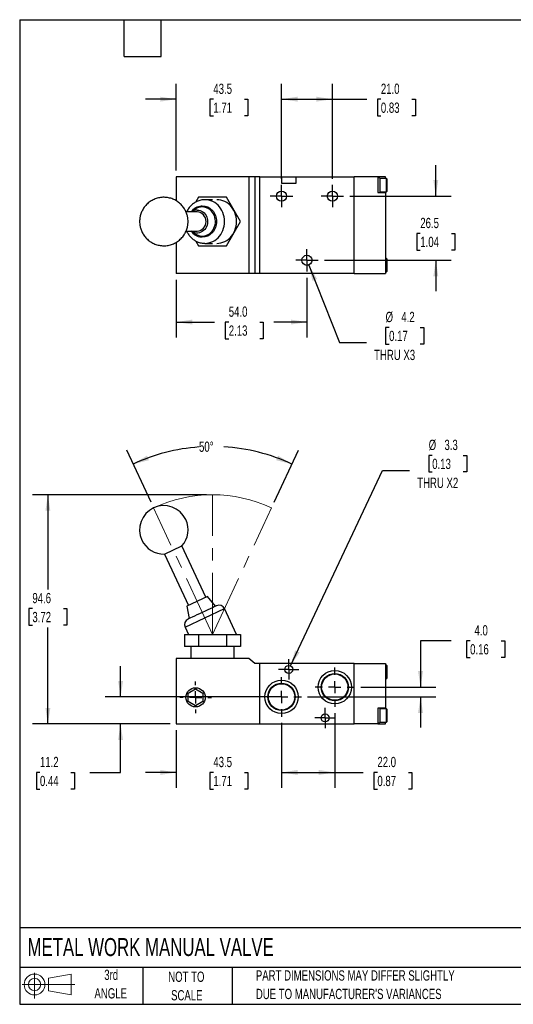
# Model space of a CAD drawing. Header units: millimetres. Extents: x 13 to 546, y 13 to 419.
# Tile 1 of 3: x 13 to 217, y 13 to 419. Entities that reach past the tile are written whole.
import ezdxf

# ---------------------------------------------------------------- set-up
doc = ezdxf.new("R2010")
doc.units = ezdxf.units.MM
doc.header["$LTSCALE"] = 2
doc.linetypes.add('CENTERX2', pattern=[20.32, 12.7, -2.54, 2.54, -2.54])
doc.layers.add('CENTER', color=40, linetype='CENTERX2')
doc.layers.add('SLD-DEFPOINTS', color=7, linetype='Continuous')
doc.layers.add('DIMENSIONS', color=140, linetype='Continuous', lineweight=25)
doc.layers.add('TEXT', color=140, linetype='Continuous', lineweight=25)
doc.styles.add('SLDTEXTSTYLE0', font='TXT', dxfattribs={"width": 0.7})
doc.dimstyles.new('SLDDIMSTYLE0', dxfattribs={"dimtxt": 4.316016, "dimasz": 6.604, "dimexe": 0, "dimexo": 0.0625, "dimgap": 1.079004, "dimtad": 0, "dimtih": 1, "dimtoh": 1, "dimrnd": 1e-09, "dimzin": 12, "dimdsep": 46, "dimtxsty": 'SLDTEXTSTYLE0', "dimsah": 1, "dimcen": 0.09, "dimadec": 0, "dimazin": 3, "dimtfac": 1, "dimtofl": 0, "dimtmove": 0, "dimatfit": 3, "dimfxl": 0, "dimfrac": 2, "dimtolj": 1, "dimtzin": 12, "dimarcsym": 0})
doc.dimstyles.new('SLDDIMSTYLE1', dxfattribs={"dimtxt": 4.316016, "dimasz": 6.604, "dimexe": 0, "dimexo": 0.0625, "dimgap": 1.079004, "dimtad": 0, "dimtih": 1, "dimtoh": 1, "dimdec": 4, "dimlfac": 2, "dimzin": 12, "dimdsep": 46, "dimtxsty": 'SLDTEXTSTYLE0', "dimsah": 1, "dimcen": 0.09, "dimadec": 0, "dimazin": 3, "dimtfac": 1, "dimtdec": 0, "dimtofl": 0, "dimtmove": 0, "dimatfit": 3, "dimfxl": 0, "dimfrac": 2, "dimtolj": 1, "dimtzin": 12, "dimarcsym": 0})
doc.dimstyles.new('SLDDIMSTYLE2', dxfattribs={"dimtxt": 4.316016, "dimasz": 6.604, "dimexe": 0, "dimexo": 0.0625, "dimgap": 1.079004, "dimtad": 0, "dimtih": 1, "dimtoh": 1, "dimrnd": 1e-09, "dimzin": 12, "dimdsep": 46, "dimtxsty": 'SLDTEXTSTYLE0', "dimsah": 1, "dimcen": 0.09, "dimadec": 0, "dimazin": 3, "dimtfac": 1, "dimtmove": 0, "dimatfit": 0, "dimfxl": 0, "dimfrac": 2, "dimtolj": 1, "dimtzin": 12, "dimarcsym": 0})
doc.dimstyles.new('SLDDIMSTYLE3', dxfattribs={"dimtxt": 4.316016, "dimasz": 6.604, "dimexe": 0, "dimexo": 0.0625, "dimgap": 1.079004, "dimtad": 0, "dimtih": 1, "dimtoh": 1, "dimrnd": 1e-09, "dimzin": 4, "dimdsep": 46, "dimtxsty": 'SLDTEXTSTYLE0', "dimsah": 1, "dimcen": 0.09, "dimadec": 0, "dimazin": 1, "dimtfac": 1, "dimtmove": 0, "dimatfit": 0, "dimfxl": 0, "dimfrac": 2, "dimtolj": 1, "dimtzin": 12, "dimarcsym": 0})
doc.dimstyles.new('SLDDIMSTYLE4', dxfattribs={"dimtxt": 4.316016, "dimasz": 6.604, "dimexe": 0, "dimexo": 0.0625, "dimgap": 1.079004, "dimtad": 0, "dimtih": 1, "dimtoh": 1, "dimrnd": 1e-09, "dimzin": 4, "dimdsep": 46, "dimtxsty": 'SLDTEXTSTYLE0', "dimsah": 1, "dimcen": 0.09, "dimadec": 0, "dimazin": 1, "dimtfac": 1, "dimtofl": 0, "dimtmove": 0, "dimatfit": 3, "dimfxl": 0, "dimfrac": 2, "dimtolj": 1, "dimtzin": 12, "dimarcsym": 0})
doc.dimstyles.new('SLDDIMSTYLE5', dxfattribs={"dimtxt": 4.316016, "dimasz": 6.604, "dimexe": 0, "dimexo": 0.0625, "dimgap": 1.079004, "dimtad": 0, "dimtih": 1, "dimtoh": 1, "dimrnd": 1e-09, "dimzin": 12, "dimdsep": 46, "dimtxsty": 'SLDTEXTSTYLE0', "dimsah": 1, "dimcen": 0, "dimadec": 0, "dimazin": 3, "dimtfac": 1, "dimtofl": 0, "dimtmove": 0, "dimatfit": 3, "dimfxl": 0, "dimfrac": 2, "dimtolj": 1, "dimtzin": 12, "dimarcsym": 0})

# ---------------------------------------------------------------- blocks, each defined once
blk = doc.blocks.new('Block11')
at = {"color": 7, "linetype": 'Continuous', "lineweight": 18}
for p, q in [((5.18, 10.62), (5.18, 0)), ((10.96, 8.33), (20.35, 10.06)), ((10.96, 3.19), (10.96, 8.33)), ((20.35, 10.06), (20.35, 1.46)), ((0, 5.76), (21.75, 5.76)), ((10.96, 3.19), (20.35, 1.46))]:
    blk.add_line(p, q, dxfattribs=at)
for radius in [4.3, 2.57]:
    blk.add_circle((5.18, 5.76), radius, dxfattribs=at)
blk = doc.blocks.new('Block12')
at = {"layer": 'SLD-DEFPOINTS'}
blk.add_blockref('Block11', (0, 0), dxfattribs=at)
blk = doc.blocks.new('_D')
at = {"layer": 'DIMENSIONS'}
for p, q in [((89.82, 223), (18, 223)), ((24.35, 223), (24.35, 183.89)), ((17.94, 176.06), (16.49, 176.06)), ((16.49, 176.06), (16.49, 169.2)), ((30.76, 176.06), (32.21, 176.06)), ((32.21, 176.06), (32.21, 169.2)), ((16.49, 169.2), (17.94, 169.2)), ((24.35, 128.4), (24.35, 168.24)), ((32.21, 169.2), (30.76, 169.2)), ((74.82, 128.4), (18, 128.4))]:
    blk.add_line(p, q, dxfattribs=at)
for points in [[(24.35, 223), (23.33, 216.4), (25.37, 216.4)], [(24.35, 128.4), (25.37, 135.01), (23.33, 135.01)]]:
    blk.add_solid(points, dxfattribs=at)
at = {"layer": 'DIMENSIONS', "char_height": 4.233, "attachment_point": 1, "style": 'SLDTEXTSTYLE0'}
for s, insert in [('94.6', (17.94, 182.49)), ('3.72', (17.94, 174.66))]:
    blk.add_mtext(s, dxfattribs=dict(at, insert=insert))
blk = doc.blocks.new('_D_1')
at = {"layer": 'DIMENSIONS'}
for p, q in [((66.94, 219.91), (56.9, 241.44)), ((117.77, 219.91), (127.81, 241.44))]:
    blk.add_line(p, q, dxfattribs=at)
for start, end in [(94.132, 115), (65, 86.5615)]:
    blk.add_arc((92.36, 165.4), 77.54, start, end, dxfattribs=at)
for points in [[(59.58, 235.68), (66.07, 237.28), (65.29, 239.15)], [(125.13, 235.68), (119.42, 239.15), (118.64, 237.28)]]:
    blk.add_solid(points, dxfattribs=at)
at = {"layer": 'DIMENSIONS', "insert": (86.77, 244.97), "char_height": 4.233, "attachment_point": 1, "style": 'SLDTEXTSTYLE0'}
blk.add_mtext('50°', dxfattribs=at)
blk = doc.blocks.new('_D_2')
at = {"layer": 'DIMENSIONS'}
for p, q in [((54.37, 139.6), (54.37, 152.3)), ((118.32, 139.6), (48.02, 139.6)), ((74.82, 128.4), (48.02, 128.4)), ((54.37, 108.4), (54.37, 128.4)), ((21.07, 108.4), (19.62, 108.4)), ((19.62, 108.4), (19.62, 101.54)), ((33.89, 108.4), (35.34, 108.4)), ((35.34, 108.4), (35.34, 101.54)), ((41.67, 108.4), (54.37, 108.4)), ((19.62, 101.54), (21.07, 101.54)), ((35.34, 101.54), (33.89, 101.54))]:
    blk.add_line(p, q, dxfattribs=at)
for points in [[(54.37, 139.6), (55.39, 146.21), (53.36, 146.21)], [(54.37, 128.4), (53.36, 121.8), (55.39, 121.8)]]:
    blk.add_solid(points, dxfattribs=at)
at = {"layer": 'DIMENSIONS', "char_height": 4.233, "attachment_point": 1, "style": 'SLDTEXTSTYLE0'}
for s, insert in [('11.2', (21.07, 114.83)), ('0.44', (21.07, 107))]:
    blk.add_mtext(s, dxfattribs=dict(at, insert=insert))
blk = doc.blocks.new('_D_3')
at = {"layer": 'DIMENSIONS'}
for p, q in [((190.96, 162.76), (178.26, 162.76)), ((178.26, 162.76), (178.26, 143.6)), ((198.74, 162.76), (197.3, 162.76)), ((197.3, 162.76), (197.3, 155.9)), ((211.57, 162.76), (213.02, 162.76)), ((213.02, 162.76), (213.02, 155.9)), ((197.3, 155.9), (198.74, 155.9)), ((213.02, 155.9), (211.57, 155.9)), ((153.58, 143.6), (184.61, 143.6)), ((131.58, 139.6), (184.61, 139.6)), ((178.26, 139.6), (178.26, 126.9))]:
    blk.add_line(p, q, dxfattribs=at)
for points in [[(178.26, 143.6), (179.28, 150.21), (177.25, 150.21)], [(178.26, 139.6), (177.25, 133), (179.28, 133)]]:
    blk.add_solid(points, dxfattribs=at)
at = {"layer": 'DIMENSIONS', "char_height": 4.233, "attachment_point": 1, "style": 'SLDTEXTSTYLE0'}
for s, insert in [('4.0', (200.54, 169.18)), ('0.16', (198.74, 161.35))]:
    blk.add_mtext(s, dxfattribs=dict(at, insert=insert))
blk = doc.blocks.new('_D_4')
at = {"layer": 'DIMENSIONS'}
for p, q in [((120.86, 128.88), (120.86, 102.05)), ((77.36, 125.86), (77.36, 102.05)), ((77.36, 108.4), (64.66, 108.4)), ((92.69, 108.4), (91.24, 108.4)), ((91.24, 108.4), (91.24, 101.54)), ((105.52, 108.4), (106.97, 108.4)), ((106.97, 108.4), (106.97, 101.54)), ((120.86, 108.4), (133.56, 108.4)), ((91.24, 101.54), (92.69, 101.54)), ((106.97, 101.54), (105.52, 101.54))]:
    blk.add_line(p, q, dxfattribs=at)
for points in [[(77.36, 108.4), (70.75, 109.42), (70.75, 107.39)], [(120.86, 108.4), (127.46, 107.39), (127.46, 109.42)]]:
    blk.add_solid(points, dxfattribs=at)
at = {"layer": 'DIMENSIONS', "char_height": 4.233, "attachment_point": 1, "style": 'SLDTEXTSTYLE0'}
for s, insert in [('43.5', (92.69, 114.83)), ('1.71', (92.69, 107))]:
    blk.add_mtext(s, dxfattribs=dict(at, insert=insert))
blk = doc.blocks.new('_D_5')
at = {"layer": 'DIMENSIONS'}
for p, q in [((142.86, 132.88), (142.86, 102.05)), ((120.86, 128.88), (120.86, 102.05)), ((120.86, 108.4), (142.86, 108.4)), ((142.86, 108.4), (154.59, 108.4)), ((160.44, 108.4), (158.99, 108.4)), ((158.99, 108.4), (158.99, 101.54)), ((173.26, 108.4), (174.71, 108.4)), ((174.71, 108.4), (174.71, 101.54)), ((158.99, 101.54), (160.44, 101.54)), ((174.71, 101.54), (173.26, 101.54))]:
    blk.add_line(p, q, dxfattribs=at)
for points in [[(120.86, 108.4), (127.46, 107.39), (127.46, 109.42)], [(142.86, 108.4), (136.25, 109.42), (136.25, 107.39)]]:
    blk.add_solid(points, dxfattribs=at)
at = {"layer": 'DIMENSIONS', "char_height": 4.233, "attachment_point": 1, "style": 'SLDTEXTSTYLE0'}
for s, insert in [('22.0', (160.44, 114.83)), ('0.87', (160.44, 107))]:
    blk.add_mtext(s, dxfattribs=dict(at, insert=insert))
blk = doc.blocks.new('_D_6')
at = {"layer": 'DIMENSIONS'}
for p, q in [((183.09, 239.28), (181.64, 239.28)), ((181.64, 239.28), (181.64, 232.42)), ((195.91, 239.28), (197.36, 239.28)), ((197.36, 239.28), (197.36, 232.42)), ((124.56, 152.39), (162.6, 233.02)), ((162.6, 233.02), (173.72, 233.02)), ((181.64, 232.42), (183.09, 232.42)), ((197.36, 232.42), (195.91, 232.42))]:
    blk.add_line(p, q, dxfattribs=at)
blk.add_solid([(124.56, 152.39), (128.3, 157.93), (126.46, 158.8)], dxfattribs=at)
at = {"layer": 'DIMENSIONS', "char_height": 4.233, "attachment_point": 1, "style": 'SLDTEXTSTYLE0'}
for s, insert in [('%%c', (181.63, 245.71)), ('3.3', (188.14, 245.71)), ('0.13', (183.09, 237.88)), ('THRU X2', (176.89, 230.06))]:
    blk.add_mtext(s, dxfattribs=dict(at, insert=insert))
blk = doc.blocks.new('SW_CENTERMARKSYMBOL_0')
at = {"layer": 'CENTER', "color": 0}
for p, q in [((0, 5.08), (0, 8.18)), ((0, 0), (-2.54, 0)), ((0, 0), (0, 2.54)), ((0, 0), (0, -2.54)), ((0, 0), (2.54, 0)), ((5.08, 0), (8.18, 0)), ((-5.08, 0), (-8.18, 0)), ((0, -5.08), (0, -8.18))]:
    blk.add_line(p, q, dxfattribs=at)
blk = doc.blocks.new('SW_CENTERMARKSYMBOL_1')
at = {"layer": 'CENTER', "color": 0}
for p, q in [((0, 5.08), (0, 8.18)), ((0, 0), (-2.54, 0)), ((0, 0), (0, 2.54)), ((0, 0), (0, -2.54)), ((0, 0), (2.54, 0)), ((5.08, 0), (8.18, 0)), ((-5.08, 0), (-8.18, 0)), ((0, -5.08), (0, -8.18))]:
    blk.add_line(p, q, dxfattribs=at)
blk = doc.blocks.new('SW_CENTERMARKSYMBOL_2')
at = {"layer": 'CENTER', "color": 0}
for p, q in [((0, 2.54), (0, 4.19)), ((-2.54, 0), (-4.19, 0)), ((0, 0), (-2.54, 0)), ((0, 0), (0, 2.54)), ((0, 0), (0, -2.54)), ((0, 0), (2.54, 0)), ((2.54, 0), (4.19, 0)), ((0, -2.54), (0, -4.19))]:
    blk.add_line(p, q, dxfattribs=at)
blk = doc.blocks.new('SW_CENTERMARKSYMBOL_3')
at = {"layer": 'CENTER', "color": 0}
for p, q in [((0, 2.54), (0, 4.19)), ((-2.54, 0), (-4.19, 0)), ((0, 0), (-2.54, 0)), ((0, 0), (0, 2.54)), ((0, 0), (0, -2.54)), ((0, 0), (2.54, 0)), ((2.54, 0), (4.19, 0)), ((0, -2.54), (0, -4.19))]:
    blk.add_line(p, q, dxfattribs=at)
blk = doc.blocks.new('SW_CENTERMARKSYMBOL_4')
at = {"layer": 'CENTER', "color": 0}
for p, q in [((0, 5.08), (0, 6.515)), ((0, 0), (-2.54, 0)), ((0, 0), (0, 2.54)), ((0, 0), (0, -2.54)), ((0, 0), (2.54, 0)), ((5.08, 0), (6.515, 0)), ((-5.08, 0), (-6.515, 0)), ((0, -5.08), (0, -6.515))]:
    blk.add_line(p, q, dxfattribs=at)
blk = doc.blocks.new('_D_17')
at = {"layer": 'DIMENSIONS'}
for p, q in [((77.36, 311.75), (77.36, 287.94)), ((131.36, 312.61), (131.36, 287.94)), ((77.36, 294.29), (93.21, 294.29)), ((99.06, 294.29), (97.61, 294.29)), ((97.61, 294.29), (97.61, 287.43)), ((111.88, 294.29), (113.33, 294.29)), ((113.33, 294.29), (113.33, 287.43)), ((131.36, 294.29), (117.73, 294.29)), ((97.61, 287.43), (99.06, 287.43)), ((113.33, 287.43), (111.88, 287.43))]:
    blk.add_line(p, q, dxfattribs=at)
for points in [[(77.36, 294.29), (83.96, 293.28), (83.96, 295.31)], [(131.36, 294.29), (124.75, 295.31), (124.75, 293.28)]]:
    blk.add_solid(points, dxfattribs=at)
at = {"layer": 'DIMENSIONS', "char_height": 4.233, "attachment_point": 1, "style": 'SLDTEXTSTYLE0'}
for s, insert in [('54.0', (99.06, 300.71)), ('2.13', (99.06, 292.89))]:
    blk.add_mtext(s, dxfattribs=dict(at, insert=insert))
blk = doc.blocks.new('_D_18')
at = {"layer": 'DIMENSIONS'}
for p, q in [((77.36, 356.83), (77.36, 392.64)), ((120.86, 353.47), (120.86, 392.64)), ((77.36, 386.29), (64.66, 386.29)), ((92.69, 386.29), (91.24, 386.29)), ((91.24, 386.29), (91.24, 379.43)), ((105.52, 386.29), (106.97, 386.29)), ((106.97, 386.29), (106.97, 379.43)), ((120.86, 386.29), (133.56, 386.29)), ((91.24, 379.43), (92.69, 379.43)), ((106.97, 379.43), (105.52, 379.43))]:
    blk.add_line(p, q, dxfattribs=at)
for points in [[(77.36, 386.29), (70.75, 387.31), (70.75, 385.28)], [(120.86, 386.29), (127.46, 385.28), (127.46, 387.31)]]:
    blk.add_solid(points, dxfattribs=at)
at = {"layer": 'DIMENSIONS', "char_height": 4.233, "attachment_point": 1, "style": 'SLDTEXTSTYLE0'}
for s, insert in [('43.5', (92.69, 392.71)), ('1.71', (92.69, 384.89))]:
    blk.add_mtext(s, dxfattribs=dict(at, insert=insert))
blk = doc.blocks.new('_D_19')
at = {"layer": 'DIMENSIONS'}
for p, q in [((120.86, 353.47), (120.86, 392.64)), ((141.86, 353.47), (141.86, 392.64)), ((120.86, 386.29), (141.86, 386.29)), ((141.86, 386.29), (156.03, 386.29)), ((161.88, 386.29), (160.43, 386.29)), ((160.43, 386.29), (160.43, 379.43)), ((174.7, 386.29), (176.15, 386.29)), ((176.15, 386.29), (176.15, 379.43)), ((160.43, 379.43), (161.88, 379.43)), ((176.15, 379.43), (174.7, 379.43))]:
    blk.add_line(p, q, dxfattribs=at)
for points in [[(120.86, 386.29), (127.46, 385.28), (127.46, 387.31)], [(141.86, 386.29), (135.25, 387.31), (135.25, 385.28)]]:
    blk.add_solid(points, dxfattribs=at)
at = {"layer": 'DIMENSIONS', "char_height": 4.233, "attachment_point": 1, "style": 'SLDTEXTSTYLE0'}
for s, insert in [('21.0', (161.88, 392.71)), ('0.83', (161.88, 384.89))]:
    blk.add_mtext(s, dxfattribs=dict(at, insert=insert))
blk = doc.blocks.new('_D_20')
at = {"layer": 'DIMENSIONS'}
for p, q in [((184.57, 346.29), (184.57, 358.99)), ((149.04, 346.29), (190.92, 346.29)), ((178.16, 330.89), (176.71, 330.89)), ((176.71, 330.89), (176.71, 324.03)), ((190.99, 330.89), (192.44, 330.89)), ((192.44, 330.89), (192.44, 324.03)), ((176.71, 324.03), (178.16, 324.03)), ((192.44, 324.03), (190.99, 324.03)), ((138.54, 319.79), (190.92, 319.79)), ((184.57, 319.79), (184.57, 307.09))]:
    blk.add_line(p, q, dxfattribs=at)
for points in [[(184.57, 346.29), (185.59, 352.9), (183.56, 352.9)], [(184.57, 319.79), (183.56, 313.19), (185.59, 313.19)]]:
    blk.add_solid(points, dxfattribs=at)
at = {"layer": 'DIMENSIONS', "char_height": 4.233, "attachment_point": 1, "style": 'SLDTEXTSTYLE0'}
for s, insert in [('26.5', (178.16, 337.31)), ('1.04', (178.16, 329.49))]:
    blk.add_mtext(s, dxfattribs=dict(at, insert=insert))
blk = doc.blocks.new('_D_21')
at = {"layer": 'DIMENSIONS'}
for p, q in [((132.13, 317.84), (144.8, 285.82)), ((165.28, 292.09), (163.83, 292.09)), ((163.83, 292.09), (163.83, 285.23)), ((178.11, 292.09), (179.56, 292.09)), ((179.56, 292.09), (179.56, 285.23)), ((144.8, 285.82), (155.91, 285.82)), ((163.83, 285.23), (165.28, 285.23)), ((179.56, 285.23), (178.11, 285.23))]:
    blk.add_line(p, q, dxfattribs=at)
blk.add_solid([(132.13, 317.84), (133.61, 311.32), (135.5, 312.07)], dxfattribs=at)
at = {"layer": 'DIMENSIONS', "char_height": 4.233, "attachment_point": 1, "style": 'SLDTEXTSTYLE0'}
for s, insert in [('%%c', (163.82, 298.51)), ('4.2', (170.33, 298.51)), ('0.17', (165.28, 290.69)), ('THRU X3', (159.08, 282.86))]:
    blk.add_mtext(s, dxfattribs=dict(at, insert=insert))
blk = doc.blocks.new('SW_CENTERMARKSYMBOL_11')
at = {"layer": 'CENTER', "color": 0}
for p, q in [((0, 2.54), (0, 4.64)), ((-2.54, 0), (-4.64, 0)), ((0, 0), (-2.54, 0)), ((0, 0), (0, 2.54)), ((0, 0), (0, -2.54)), ((0, 0), (2.54, 0)), ((2.54, 0), (4.64, 0)), ((0, -2.54), (0, -4.64))]:
    blk.add_line(p, q, dxfattribs=at)
blk = doc.blocks.new('SW_CENTERMARKSYMBOL_12')
at = {"layer": 'CENTER', "color": 0}
for p, q in [((0, 2.54), (0, 4.64)), ((-2.54, 0), (-4.64, 0)), ((0, 0), (-2.54, 0)), ((0, 0), (0, 2.54)), ((0, 0), (0, -2.54)), ((0, 0), (2.54, 0)), ((2.54, 0), (4.64, 0)), ((0, -2.54), (0, -4.64))]:
    blk.add_line(p, q, dxfattribs=at)
blk = doc.blocks.new('SW_CENTERMARKSYMBOL_13')
at = {"layer": 'CENTER', "color": 0}
for p, q in [((0, 2.54), (0, 4.64)), ((-2.54, 0), (-4.64, 0)), ((0, 0), (-2.54, 0)), ((0, 0), (0, 2.54)), ((0, 0), (0, -2.54)), ((0, 0), (2.54, 0)), ((2.54, 0), (4.64, 0)), ((0, -2.54), (0, -4.64))]:
    blk.add_line(p, q, dxfattribs=at)

msp = doc.modelspace()

# ---------------------------------------------------------------- linework, layer by layer
for p, q in [((77.356793, 354.291535), (77.356793, 344.37549)), ((107.356793, 354.291535), (77.356793, 354.291535)), ((107.356793, 354.291535), (107.356793, 314.291535)), ((109.856793, 354.291535), (107.356793, 354.291535)), ((109.856793, 354.291535), (109.856793, 314.291535)), ((111.856793, 354.291535), (109.856793, 354.291535)), ((111.856793, 314.291535), (111.856793, 354.291535)), ((111.856793, 354.291535), (120.856793, 354.291535)), ((120.856793, 354.291535), (120.856793, 351.691535)), ((120.856793, 354.291535), (126.856793, 354.291535)), ((126.856793, 351.691535), (126.856793, 354.291535)), ((126.856793, 354.291535), (150.856793, 354.291535)), ((150.856793, 314.291535), (150.856793, 354.291535)), ((160.656793, 354.291535), (150.856793, 354.291535)), ((160.656793, 354.291535), (160.656793, 347.791535)), ((163.856793, 354.291535), (160.656793, 354.291535)), ((161.456793, 353.791535), (160.656793, 353.791535)), ((161.456793, 353.791535), (161.456793, 347.791535)), ((163.856793, 353.541535), (163.856793, 354.291535)), ((120.856793, 351.691535), (126.856793, 351.691535)), ((164.156793, 353.541535), (161.456793, 353.541535)), ((164.156793, 350.791535), (164.156793, 353.541535)), ((164.156793, 348.041535), (164.156793, 350.791535)), ((86.58329, 345.791535), (85.467484, 343.858903)), ((98.130295, 345.791535), (86.58329, 345.791535)), ((103.903798, 335.791535), (98.130295, 345.791535)), ((160.656793, 347.791535), (163.856793, 347.791535)), ((161.456793, 348.041535), (164.156793, 348.041535)), ((163.856793, 347.791535), (163.856793, 348.041535)), ((163.856793, 347.791535), (163.856793, 314.291535)), ((92.356793, 344.791535), (89.187156, 344.791535)), ((86.017519, 339.791535), (81.399913, 339.791535)), ((85.223071, 340.861842), (83.714089, 339.808367)), ((98.130295, 325.791535), (103.903798, 335.791535)), ((81.402643, 331.791535), (86.017519, 331.791535)), ((83.714089, 331.774704), (85.223071, 330.721229)), ((77.356793, 327.210635), (77.356793, 314.291535)), ((85.460167, 327.736841), (86.58329, 325.791535)), ((86.58329, 325.791535), (98.130295, 325.791535)), ((89.187156, 326.791535), (92.356793, 326.791535)), ((164.156793, 320.541535), (163.856793, 320.541535)), ((164.156793, 317.791535), (164.156793, 320.541535)), ((164.156793, 315.041535), (164.156793, 317.791535)), ((107.356793, 314.291535), (77.356793, 314.291535)), ((109.856793, 314.291535), (107.356793, 314.291535)), ((111.856793, 314.291535), (109.856793, 314.291535)), ((150.856793, 314.291535), (111.856793, 314.291535)), ((150.856793, 314.291535), (163.856793, 314.291535)), ((163.856793, 315.041535), (164.156793, 315.041535)), ((72.488292, 198.54514), (79.738755, 201.926086)), ((89.64275, 180.6869), (79.738755, 201.926086)), ((72.488292, 198.54514), (82.392287, 177.305954)), ((90.325526, 181.005284), (81.709511, 176.98757)), ((93.568457, 177.000598), (90.325526, 181.005284)), ((81.030385, 168.395554), (97.343926, 176.002683)), ((81.709511, 176.98757), (82.692763, 171.929178)), ((102.287194, 165.40181), (97.343926, 176.002683)), ((81.030385, 168.395554), (82.426391, 165.40181)), ((80.809787, 165.40181), (80.809787, 160.40181)), ((80.809787, 165.40181), (86.58329, 165.40181)), ((86.58329, 165.40181), (98.130295, 165.40181)), ((86.58329, 165.40181), (86.58329, 160.40181)), ((98.130295, 165.40181), (98.130295, 160.40181)), ((98.130295, 165.40181), (103.903798, 165.40181)), ((103.903798, 165.40181), (103.903798, 160.40181)), ((86.58329, 160.40181), (80.809787, 160.40181)), ((83.356793, 160.40181), (83.356793, 155.40181)), ((98.130295, 160.40181), (86.58329, 160.40181)), ((103.903798, 160.40181), (98.130295, 160.40181)), ((101.356793, 155.40181), (101.356793, 160.40181)), ((107.356793, 155.40181), (77.356793, 155.40181)), ((77.356793, 155.40181), (77.356793, 128.40181)), ((109.856793, 153.40181), (107.356793, 155.40181)), ((111.856793, 153.40181), (109.856793, 153.40181)), ((111.856793, 128.40181), (111.856793, 153.40181)), ((150.856793, 153.40181), (111.856793, 153.40181)), ((150.856793, 128.40181), (150.856793, 153.40181)), ((150.856793, 153.40181), (163.856793, 153.40181)), ((163.856793, 153.40181), (163.856793, 134.90181)), ((164.156793, 152.65181), (163.856793, 152.65181)), ((164.156793, 147.15181), (164.156793, 152.65181)), ((163.856793, 147.15181), (164.156793, 147.15181)), ((82.356793, 141.133861), (85.356793, 142.865912)), ((85.356793, 142.865912), (88.356793, 141.133861)), ((82.356793, 137.669759), (82.356793, 141.133861)), ((88.356793, 141.133861), (88.356793, 137.669759)), ((85.356793, 135.937709), (82.356793, 137.669759)), ((88.356793, 137.669759), (85.356793, 135.937709)), ((163.856793, 134.90181), (160.656793, 134.90181)), ((160.656793, 134.90181), (160.656793, 128.40181)), ((161.456793, 134.90181), (161.456793, 128.90181)), ((164.156793, 134.65181), (161.456793, 134.65181)), ((163.856793, 134.65181), (163.856793, 134.90181)), ((164.156793, 129.15181), (164.156793, 134.65181)), ((77.356793, 128.40181), (111.856793, 128.40181)), ((111.856793, 128.40181), (150.856793, 128.40181)), ((160.656793, 128.40181), (150.856793, 128.40181)), ((160.656793, 128.90181), (161.456793, 128.90181)), ((160.656793, 128.40181), (163.856793, 128.40181)), ((161.456793, 129.15181), (164.156793, 129.15181)), ((163.856793, 128.40181), (163.856793, 129.15181))]:
    msp.add_line(p, q)
at = {"color": 7, "linetype": 'CENTERX2', "lineweight": 18}
for q in [(92.356793, 223.00181), (68.013981, 217.605139), (116.699604, 217.605139)]:
    msp.add_line((92.356793, 165.40181), q, dxfattribs=at)
at = {"flags": 128}
for points in [[(85.223071, 330.721229), (85.771217, 330.385722), (86.4171, 330.097201), (87.091119, 329.90218), (87.782206, 329.803863), (88.479014, 329.803863), (89.170101, 329.90218), (89.84412, 330.097201), (90.490003, 330.385722), (91.097145, 330.763007), (91.655577, 331.22286), (92.156128, 331.75773), (92.590581, 332.358835), (92.951801, 333.016306), (93.233857, 333.719345), (93.432118, 334.45641), (93.543329, 335.215397), (93.565663, 335.983845), (93.498753, 336.749135), (93.343699, 337.498701), (93.103046, 338.220235), (92.780745, 338.901891), (92.38209, 339.532474), (91.913625, 340.101631), (91.383043, 340.600017), (90.799057, 341.019448), (90.171254, 341.353036), (89.509945, 341.595305), (88.825986, 341.742275), (88.13061, 341.791535), (88.13061, 341.791535)], [(89.156587, 326.791599), (89.187156, 326.791535), (90.03977, 326.840838), (90.883043, 326.988207), (91.707736, 327.232027), (92.504813, 327.569626), (93.265541, 327.997307), (93.981585, 328.510382), (94.6451, 329.103232), (95.248817, 329.76936), (95.786121, 330.501468), (96.251126, 331.291535), (96.638736, 332.130906), (96.944705, 333.010382), (97.165681, 333.92033), (97.299242, 334.850779), (97.343926, 335.791535), (97.299242, 336.732292), (97.165681, 337.662741), (96.944705, 338.572688), (96.638736, 339.452165), (96.251126, 340.291535), (95.786121, 341.081603), (95.248817, 341.813711), (94.6451, 342.479839), (93.981585, 343.072688), (93.265541, 343.585764), (92.504813, 344.013445), (91.707736, 344.351044), (90.883043, 344.594864), (90.03977, 344.742232), (89.187156, 344.791535), (89.187156, 344.791535)], [(94.131789, 326.791535), (94.984404, 326.840838), (95.827677, 326.988207), (96.65237, 327.232027), (97.449447, 327.569626), (98.210174, 327.997307), (98.926218, 328.510382), (99.589734, 329.103232), (100.193451, 329.76936), (100.730755, 330.501468), (101.195759, 331.291535), (101.583369, 332.130906), (101.889339, 333.010382), (102.110314, 333.92033), (102.243876, 334.850779), (102.288559, 335.791535), (102.243876, 336.732292), (102.110314, 337.662741), (101.889339, 338.572688), (101.583369, 339.452165), (101.195759, 340.291535), (100.730755, 341.081603), (100.193451, 341.813711), (99.589734, 342.479839), (98.926218, 343.072688), (98.210174, 343.585764), (97.449447, 344.013445), (96.65237, 344.351044), (95.827677, 344.594864), (94.984404, 344.742232), (94.131789, 344.791535)], [(86.017519, 340.544895), (86.644769, 340.494241), (87.258652, 340.343356), (87.846081, 340.095457), (88.394538, 339.755827), (88.892333, 339.331706), (89.328856, 338.832132), (89.694804, 338.267752), (89.982377, 337.650597), (90.185445, 336.993819), (90.299682, 336.311416), (90.322652, 335.617933), (90.253865, 334.92815), (90.094788, 334.256769), (89.848811, 333.618098), (89.521177, 333.025751), (89.118868, 332.492351), (88.650459, 332.029268), (88.125934, 331.646371), (87.556472, 331.351821), (86.954209, 331.151895), (86.331983, 331.050856), (85.703054, 331.050856), (85.080828, 331.151895), (84.478565, 331.351821), (83.909103, 331.646371), (83.714089, 331.774704)]]:
    msp.add_lwpolyline(points, dxfattribs=at)
for centre, radius in [((120.856793, 346.291535), 2.1), ((141.856793, 346.291535), 2.1), ((131.356793, 319.791535), 2.1), ((123.856793, 150.90181), 1.65), ((142.856793, 143.60181), 6.9), ((120.856793, 139.60181), 6.9), ((142.856793, 143.60181), 5.640675), ((142.856793, 143.60181), 5.434263), ((85.356793, 139.40181), 3.975), ((120.856793, 139.60181), 5.640675), ((120.856793, 139.60181), 5.434304), ((138.856793, 130.90181), 1.65)]:
    msp.add_circle(centre, radius)
for centre, radius, start, end in [((164.156793, 353.241535), 0.3, 0, 90), ((164.156793, 348.341535), 0.3, 270, 0), ((88.156847, 336.698095), 5.093508, 90.29513291, 125.16851695), ((86.03406, 336.52301), 4.021919, 90.23564056, 125.2280093), ((85.700339, 335.791535), 4.012556, 274.53377653, 85.46622347), ((164.156793, 320.241535), 0.3, 0, 90), ((164.156793, 315.341535), 0.3, 270, 0), ((72.240163, 208.542061), 10, 25, 205), ((72.240163, 208.542061), 10, 318.57817848, 25), ((72.240163, 208.542061), 10, 205, 271.42182152), ((95.078156, 174.946137), 2.5, 25, 115), ((83.296155, 169.4521), 2.5, 115, 205), ((164.156793, 152.35181), 0.3, 0, 90), ((164.156793, 147.45181), 0.3, 270, 0), ((164.156793, 134.35181), 0.3, 0, 90), ((164.156793, 129.45181), 0.3, 270, 0)]:
    msp.add_arc(centre, radius, start, end)
at = {"color": 7, "linetype": 'Continuous', "lineweight": 18}
msp.add_arc((92.356793, 165.40181), 57.6, 65, 115, dxfattribs=at)
for points in [[(164.456793, 350.791535), (164.456793, 352.143727), (164.456793, 353.241535), (164.456793, 353.241535)], [(164.456793, 317.791535), (164.456793, 319.143727), (164.456793, 320.241535), (164.456793, 320.241535)]]:
    msp.add_open_spline(points, degree=3)
for points, knots in [([(164.456793, 348.341535), (164.456793, 348.341535), (164.456793, 348.599673), (164.456793, 349.518575), (164.456793, 350.141773), (164.456793, 350.791535)], [0, 0, 0, 0, 0.5, 0.5, 1, 1, 1, 1]), ([(82.240163, 335.791535), (82.232204, 336.10314), (82.220884, 336.546325), (82.144059, 337.205301), (82.047875, 337.783166), (81.883104, 338.473401), (81.65329, 339.197491), (81.349104, 339.945533), (80.968395, 340.696965), (80.511138, 341.435), (79.979697, 342.144996), (79.378053, 342.814638), (78.711333, 343.433669), (77.985472, 343.99356), (77.20701, 344.487216), (76.382956, 344.908756), (75.520704, 345.253358), (74.627949, 345.517162), (73.71262, 345.697206), (72.782815, 345.791383), (71.846727, 345.798411), (70.912574, 345.717804), (69.988533, 345.549837), (69.08266, 345.295514), (68.202823, 344.956505), (67.356623, 344.535077), (66.551325, 344.033976), (65.793778, 343.456252), (65.090338, 342.804962), (64.446789, 342.082655), (63.890839, 341.321248), (63.422805, 340.536339), (63.041114, 339.745374), (62.734404, 338.935795), (62.513602, 338.157037), (62.375629, 337.472085), (62.291444, 336.853945), (62.247356, 336.311847), (62.242328, 335.948093), (62.240163, 335.791535)], [0, 0, 0, 0, 0.0297514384, 0.0423144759, 0.0633421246, 0.0856758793, 0.1100425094, 0.1358403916, 0.162728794, 0.1904135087, 0.2186699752, 0.2473340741, 0.2762898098, 0.3054566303, 0.3347789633, 0.364218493, 0.3937487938, 0.423351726, 0.4530150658, 0.4827309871, 0.5124951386, 0.5423061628, 0.5721655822, 0.6020780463, 0.6320520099, 0.6621010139, 0.6922459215, 0.7225187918, 0.7529697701, 0.7836799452, 0.814787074, 0.8428811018, 0.8708642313, 0.8985718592, 0.9254743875, 0.9480946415, 0.9652552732, 0.985046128, 1, 1, 1, 1]), ([(89.149849, 344.780653), (89.00306, 344.781743), (88.577994, 344.7849), (87.874436, 344.693376), (87.046079, 344.510871), (86.228788, 344.231396), (85.461167, 343.873461), (84.751635, 343.448886), (84.105668, 342.972608), (83.504801, 342.434393), (82.954058, 341.839867), (82.460125, 341.19447), (82.024215, 340.513182), (81.786863, 340.030005), (81.669719, 339.791535)], [0, 0, 0, 0, 0.04704371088, 0.13622726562, 0.22659086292, 0.31828531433, 0.41148375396, 0.49579077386, 0.58022806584, 0.66475165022, 0.74929575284, 0.83375335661, 0.91795006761, 1, 1, 1, 1]), ([(83.526114, 339.791535), (83.666778, 339.995946), (84.052659, 340.556701), (84.725855, 341.123929), (85.415547, 341.573587), (86.124409, 341.927091), (87.031202, 342.227379), (87.771315, 342.270569), (88.13061, 342.291535)], [0, 0, 0, 0, 0.1309290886, 0.3591745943, 0.4710244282, 0.5829640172, 0.7975454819, 1, 1, 1, 1]), ([(88.13061, 342.291535), (89.692956, 342.291535), (91.191431, 341.606681), (93.400922, 339.168778), (94.021611, 337.515394), (94.021611, 334.067677), (93.400922, 332.414293), (91.191431, 329.976389), (89.692956, 329.291535), (88.13061, 329.291535)], [0, 0, 0, 0, 0.25, 0.25, 0.5, 0.5, 0.75, 0.75, 1, 1, 1, 1]), ([(62.240163, 335.791535), (62.248122, 335.479931), (62.259442, 335.036745), (62.336267, 334.37777), (62.432451, 333.799905), (62.597223, 333.10967), (62.827037, 332.38558), (63.131222, 331.637537), (63.511931, 330.886105), (63.969188, 330.148071), (64.50063, 329.438075), (65.102273, 328.768432), (65.768993, 328.149402), (66.494854, 327.589511), (67.273317, 327.095855), (68.09737, 326.674315), (68.959623, 326.329713), (69.852378, 326.065909), (70.767706, 325.885865), (71.697511, 325.791688), (72.6336, 325.784659), (73.567752, 325.865267), (74.491794, 326.033233), (75.397666, 326.287557), (76.277504, 326.626566), (77.123703, 327.047994), (77.929002, 327.549095), (78.686549, 328.126818), (79.389989, 328.778108), (80.033537, 329.500416), (80.589488, 330.261823), (81.057522, 331.046732), (81.439213, 331.837697), (81.745923, 332.647276), (81.966725, 333.426034), (82.104698, 334.110986), (82.188882, 334.729126), (82.23297, 335.271224), (82.237999, 335.634978), (82.240163, 335.791535)], [0, 0, 0, 0, 0.0297514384, 0.0423144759, 0.0633421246, 0.0856758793, 0.1100425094, 0.1358403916, 0.162728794, 0.1904135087, 0.2186699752, 0.2473340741, 0.2762898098, 0.3054566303, 0.3347789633, 0.364218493, 0.3937487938, 0.423351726, 0.4530150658, 0.4827309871, 0.5124951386, 0.5423061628, 0.5721655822, 0.6020780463, 0.6320520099, 0.6621010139, 0.6922459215, 0.7225187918, 0.7529697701, 0.7836799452, 0.814787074, 0.8428811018, 0.8708642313, 0.8985718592, 0.9254743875, 0.9480946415, 0.9652552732, 0.985046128, 1, 1, 1, 1]), ([(81.675427, 331.791535), (81.750447, 331.630763), (81.931818, 331.242073), (82.283123, 330.655978), (82.72205, 330.032312), (83.220983, 329.443013), (83.774801, 328.895107), (84.380798, 328.396516), (85.034736, 327.954095), (85.732004, 327.574047), (86.467374, 327.262561), (87.235135, 327.022979), (88.029086, 326.866737), (88.673061, 326.791696), (89.049688, 326.799628), (89.154454, 326.801834)], [0, 0, 0, 0, 0.0547396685, 0.1323412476, 0.2114785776, 0.2918746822, 0.3733295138, 0.4557013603, 0.538895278, 0.6228559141, 0.707562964, 0.7930280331, 0.8792920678, 0.9664228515, 1, 1, 1, 1]), ([(88.13061, 329.291535), (87.771413, 329.312715), (87.031503, 329.356343), (85.931855, 329.716475), (84.882984, 330.322201), (84.052981, 331.026697), (83.666864, 331.587212), (83.526114, 331.791535)], [0, 0, 0, 0, 0.2025126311, 0.4171556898, 0.6407223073, 0.8690333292, 1, 1, 1, 1]), ([(164.456793, 315.341535), (164.456793, 315.341535), (164.456793, 315.599673), (164.456793, 316.518575), (164.456793, 317.141773), (164.456793, 317.791535)], [0, 0, 0, 0, 0.5, 0.5, 1, 1, 1, 1]), ([(94.021611, 177.211907), (94.021611, 177.211907), (93.400922, 176.922475), (91.191431, 175.892172), (89.692956, 175.193422), (88.13061, 174.464888)], [0, 0, 0, 0, 0.5, 0.5, 1, 1, 1, 1]), ([(88.13061, 174.464888), (86.568264, 173.736354), (85.069789, 173.037604), (82.860298, 172.007301), (82.239609, 171.717869), (82.239609, 171.717869)], [0, 0, 0, 0, 0.5, 0.5, 1, 1, 1, 1]), ([(164.456793, 147.45181), (164.456793, 147.45181), (164.456793, 148.549618), (164.456793, 151.254002), (164.456793, 152.35181), (164.456793, 152.35181)], [0, 0, 0, 0, 0.5, 0.5, 1, 1, 1, 1]), ([(164.456793, 129.45181), (164.456793, 129.45181), (164.456793, 130.549618), (164.456793, 133.254002), (164.456793, 134.35181), (164.456793, 134.35181)], [0, 0, 0, 0, 0.5, 0.5, 1, 1, 1, 1])]:
    msp.add_open_spline(points, degree=3, knots=knots)
at = {"layer": 'TEXT'}
for p, q in [((12.7, 419.1), (546.1, 419.1)), ((12.7, 419.1), (12.7, 12.7)), ((55.88, 403.86), (55.88, 419.1)), ((71.12, 403.86), (71.12, 419.1)), ((55.88, 403.86), (71.12, 403.86)), ((546.1, 44.252215), (12.7, 44.252215)), ((546.1, 27.94), (12.7, 27.94)), ((63.5, 27.94), (63.5, 12.7)), ((100.423256, 27.94), (100.423256, 12.7)), ((12.7, 12.7), (546.1, 12.7))]:
    msp.add_line(p, q, dxfattribs=at)

# ---------------------------------------------------------------- block references
at = {"layer": 'CENTER'}
for name, p in [('SW_CENTERMARKSYMBOL_13', (120.856793, 346.291535)), ('SW_CENTERMARKSYMBOL_12', (141.856793, 346.291535)), ('SW_CENTERMARKSYMBOL_11', (131.356793, 319.791535)), ('SW_CENTERMARKSYMBOL_3', (123.856793, 150.90181)), ('SW_CENTERMARKSYMBOL_1', (142.856793, 143.60181)), ('SW_CENTERMARKSYMBOL_0', (120.856793, 139.60181)), ('SW_CENTERMARKSYMBOL_4', (85.356793, 139.40181)), ('SW_CENTERMARKSYMBOL_2', (138.856793, 130.90181))]:
    msp.add_blockref(name, p, dxfattribs=at)
at = {"layer": 'SLD-DEFPOINTS'}
msp.add_blockref('Block12', (13.675877, 15.107711), dxfattribs=at)

# ---------------------------------------------------------------- texts
at = {"layer": 'TEXT', "style": 'SLDTEXTSTYLE0'}
for s, insert, char_height, attachment_point in [('METAL WORK MANUAL VALVE', (15.931468, 40.037097), 7.40833333, 1), ('3rd', (50.493259, 26.986749), 4.2333333, 2), ('NOT TO', (81.536616, 26.197344), 4.2333333, 2), ('PART DIMENSIONS MAY DIFFER SLIGHTLY', (110.238569, 26.734866), 4.23333333, 1), ('ANGLE', (50.298252, 19.342304), 4.2333333, 2), ('SCALE', (81.729173, 18.552899), 4.2333333, 2), ("DUE TO MANUFACTURER'S VARIANCES", (110.238569, 19.090421), 4.23333333, 1)]:
    msp.add_mtext(s, dxfattribs=dict(at, insert=insert, char_height=char_height, attachment_point=attachment_point))

# ---------------------------------------------------------------- dimensions: what is measured, and where the dimension line sits
at = {"layer": 'DIMENSIONS'}
for base, p1, p2, dimstyle, picture, middle in [((120.856793, 386.291535), (77.356793, 354.291535), (120.856793, 350.931535), 'SLDDIMSTYLE2', '_D_18', (99.106793, 386.291535)), ((141.856793, 386.291535), (120.856793, 350.931535), (141.856793, 350.931535), 'SLDDIMSTYLE4', '_D_19', (168.289081, 386.291535)), ((131.356793, 294.291535), (77.356793, 314.291535), (131.356793, 315.151535), 'SLDDIMSTYLE4', '_D_17', (105.469733, 294.291535)), ((142.856793, 108.40181), (120.856793, 131.421135), (142.856793, 135.421135), 'SLDDIMSTYLE4', '_D_5', (166.851562, 108.40181))]:
    dim = msp.add_linear_dim(base=base, p1=p1, p2=p2, dimstyle=dimstyle, dxfattribs=at)
    dim.commit()
    dim.dimension.update_dxf_attribs({"geometry": picture, "text_midpoint": middle, "dimtype": 160})
for base, p1, p2, angle, dimstyle, picture, middle in [((184.574376, 319.791535), (146.496793, 346.291535), (135.996793, 319.791535), 90, 'SLDDIMSTYLE2', '_D_20', (184.574376, 330.891633)), ((24.349331, 128.40181), (92.356793, 223.00181), (77.356793, 128.40181), 90, 'SLDDIMSTYLE0', '_D', (24.349331, 176.062369)), ((178.264994, 139.60181), (151.037467, 143.60181), (129.037467, 139.60181), 90, 'SLDDIMSTYLE3', '_D_3', (178.264994, 162.756362)), ((54.373591, 139.60181), (77.356793, 128.40181), (120.856793, 139.60181), 90, 'SLDDIMSTYLE2', '_D_2', (54.373591, 108.40181)), ((120.856793, 108.40181), (77.356793, 128.40181), (120.856793, 131.421135), 0, 'SLDDIMSTYLE2', '_D_4', (99.106793, 108.40181))]:
    dim = msp.add_linear_dim(base=base, p1=p1, p2=p2, angle=angle, dimstyle=dimstyle, dxfattribs=at)
    dim.commit()
    dim.dimension.update_dxf_attribs({"geometry": picture, "text_midpoint": middle, "dimtype": 160})
for p1, p2, text, picture, middle in [((130.584262, 321.744276), (132.129323, 317.838795), '<>\\PTHRU X3', '_D_21', (171.693254, 288.051553)), ((123.15266, 149.409598), (124.560925, 152.394022), '<>\\PTHRU X2', '_D_6', (189.501414, 235.246116))]:
    dim = msp.add_diameter_dim_2p(p1=p1, p2=p2, text=text, dimstyle='SLDDIMSTYLE5', dxfattribs=at)
    dim.commit()
    dim.dimension.update_dxf_attribs({"geometry": picture, "text_midpoint": middle, "dimtype": 163})
dim = msp.add_angular_dim_2l(base=(111.404369, 240.570788), line1=((116.699604, 217.605139), (92.356793, 165.40181)), line2=((68.013981, 217.605139), (92.356793, 165.40181)), dimstyle='SLDDIMSTYLE1', dxfattribs=at)
dim.commit()
dim.dimension.update_dxf_attribs({"geometry": '_D_1', "text_midpoint": (91.888557, 242.945128), "dimtype": 162})

doc.saveas('drawing.dxf')
